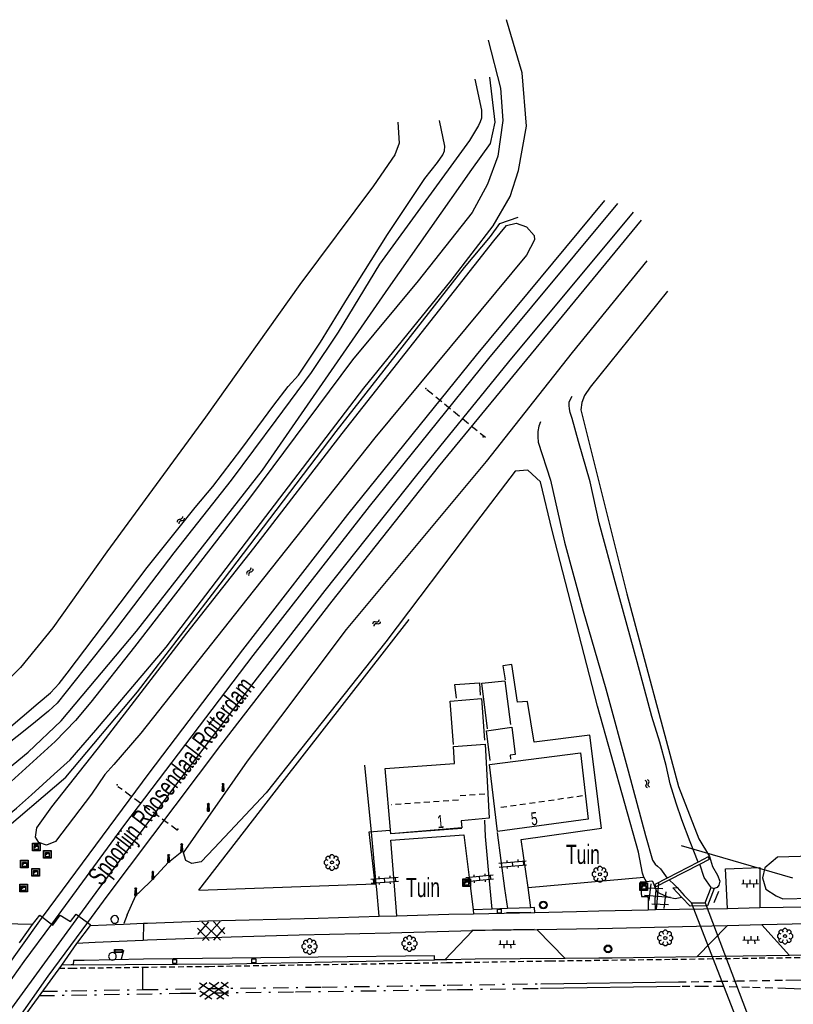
# Model space of a CAD drawing. Extents: x 99796 to 103543, y 406299 to 407646.
# Tile 55 of 85: x 101594 to 101695, y 406722 to 406850. Entities that reach past the tile are written whole.
import ezdxf
from ezdxf.enums import TextEntityAlignment as Align

# ---------------------------------------------------------------- set-up
doc = ezdxf.new("R2010")
doc.units = 0
for name, pattern in [('As', [4.25, 2, -1, 0.25, -1]), ('Mi-deelstr', [1.65, 1, -0.65]), ('Mi-knt-strp', [1.15, 0.75, -0.4]), ('Noklijn', [1.25, 0.75, -0.5]), ('Portbel', [1.5, 1, -0.5])]:
    doc.linetypes.add(name, pattern=pattern)
for name, color, linetype in [('1101', 252, 'CONTINUOUS'), ('1104', 252, 'CONTINUOUS'), ('1106', 252, 'CONTINUOUS'), ('1110', 252, 'CONTINUOUS'), ('1201', 252, 'As'), ('1202', 252, 'CONTINUOUS'), ('1207', 252, 'Mi-knt-strp'), ('1214', 252, 'Mi-deelstr'), ('1215', 252, 'CONTINUOUS'), ('1301', 252, 'CONTINUOUS'), ('1307', 252, 'Schrikhek'), ('1403', 252, 'CONTINUOUS'), ('1404', 252, 'CONTINUOUS'), ('1604', 252, 'CONTINUOUS'), ('1605', 252, 'CONTINUOUS'), ('1701', 252, 'CONTINUOUS'), ('1901', 252, 'Noklijn'), ('2004', 252, 'Hekwerk'), ('2005', 252, 'Raster'), ('2301', 252, 'CONTINUOUS'), ('2401', 252, 'CONTINUOUS'), ('2506', 252, 'Portbel'), ('2806', 252, 'CONTINUOUS'), ('2807', 252, 'CONTINUOUS'), ('2810', 252, 'CONTINUOUS'), ('2811', 252, 'CONTINUOUS'), ('2901', 252, 'CONTINUOUS'), ('3001', 252, 'CONTINUOUS'), ('3605', 252, 'CONTINUOUS'), ('4401', 252, 'CONTINUOUS'), ('4406', 252, 'CONTINUOUS'), ('4411', 252, 'CONTINUOUS'), ('4413', 252, 'CONTINUOUS'), ('4501', 252, 'CONTINUOUS'), ('4502', 252, 'CONTINUOUS'), ('4601', 252, 'CONTINUOUS')]:
    doc.layers.add(name, color=color, linetype=linetype)
doc.layers.add('1208', color=252, linetype='CONTINUOUS', lineweight=30)
doc.linetypes.add('Hekwerk', pattern='A,4,-1,[1,dgnlstyle.shx,S=0.004,R=0,X=0,Y=0],-1', length=6)
doc.linetypes.add('Raster', pattern='A,4,-1,[1,dgnlstyle.shx,S=0.004,R=0,X=0,Y=0],-1', length=6)
doc.linetypes.add('Schrikhek', pattern='A,1.5,-0.5,[3,dgnlstyle.shx,S=0.004,R=0,X=0,Y=0],-0.5', length=2.5)

# ---------------------------------------------------------------- blocks, each defined once
blk = doc.blocks.new('IMG-KAST', base_point=(97500.879966, 403507.602474))
at = {"layer": '2810'}
for points in [[(97500.379966, 403508.102474, 0), (97501.379966, 403508.102474, 0), (97501.379966, 403507.102474, 0), (97500.379966, 403507.102474, 0)], [(97500.618198, 403507.866454, 0), (97501.129648, 403507.866454, 0), (97501.129648, 403507.789878, 0), (97500.618198, 403507.789878, 0)], [(97500.618198, 403507.709163, 0), (97501.129648, 403507.709163, 0), (97501.129648, 403507.270405, 0), (97500.618198, 403507.270405, 0)]]:
    blk.add_polyline3d(points, close=True, dxfattribs=at)
for points in [[(97500.416612, 403507.165485, 0), (97500.416612, 403508.044589, 0)], [(97500.438212, 403508.066188, 0), (97501.317777, 403508.066188, 0)], [(97501.317777, 403507.143885, 0), (97500.438212, 403507.143885, 0)], [(97501.339377, 403508.044589, 0), (97501.339377, 403507.165485, 0)]]:
    blk.add_polyline3d(points, dxfattribs=at)
blk.add_circle((97500.703094, 403507.568429), 0.035426, dxfattribs=at)
for centre, start, end in [((97500.438212, 403508.044589), 90, 180), ((97500.438212, 403507.165485), 180, 270), ((97501.317777, 403508.044589), 0, 90), ((97501.317777, 403507.165485), 270, 0)]:
    blk.add_arc(centre, 0.0216, start, end, dxfattribs=at)
blk = doc.blocks.new('PAALTJE', base_point=(97500.879966, 403507.602474))
at = {"layer": '3001'}
for points in [[(97500.929966, 403508.552474, 0), (97500.979966, 403508.552474, 0), (97500.979966, 403508.502474, 0), (97500.929966, 403508.502474, 0), (97500.979966, 403507.602474, 0), (97500.779966, 403507.602474, 0), (97500.829966, 403508.502474, 0), (97500.779966, 403508.502474, 0), (97500.779966, 403508.552474, 0), (97500.829966, 403508.552474, 0)], [(97500.829966, 403508.552474, 0), (97500.779966, 403508.552474, 0), (97500.779966, 403508.502474, 0), (97500.829966, 403508.502474, 0), (97500.779966, 403507.602474, 0), (97500.979966, 403507.602474, 0), (97500.929966, 403508.502474, 0), (97500.979966, 403508.502474, 0), (97500.979966, 403508.552474, 0), (97500.929966, 403508.552474, 0)]]:
    blk.add_polyline3d(points, dxfattribs=at)
blk.add_arc((97500.879966, 403508.552474), 0.05, 0, 180, dxfattribs=at)
blk.add_arc((97500.879966, 403508.552474), 0.05, 0, 180, dxfattribs=at)
blk = doc.blocks.new('BOOM', base_point=(97503.821083, 403507.602474))
at = {"layer": '2901'}
for points in [[(97503.491578, 403508.39797, 0), (97503.202364, 403508.39797, 0), (97503.025588, 403508.221193, 0), (97503.025588, 403507.931979, 0)], [(97504.071083, 403508.102474, 0), (97504.196083, 403508.352474, 0), (97503.946083, 403508.602474, 0), (97503.696083, 403508.602474, 0), (97503.446083, 403508.352474, 0), (97503.571083, 403508.102474, 0)], [(97504.616578, 403507.931979, 0), (97504.616578, 403508.221193, 0), (97504.439801, 403508.39797, 0), (97504.150588, 403508.39797, 0)], [(97503.321083, 403507.852474, 0), (97503.071083, 403507.977474, 0), (97502.821083, 403507.727474, 0), (97502.821083, 403507.477474, 0), (97503.071083, 403507.227474, 0), (97503.321083, 403507.352474, 0)], [(97503.025588, 403507.27297, 0), (97503.025588, 403506.983756, 0), (97503.202364, 403506.806979, 0), (97503.491578, 403506.806979, 0)], [(97503.571083, 403507.102474, 0), (97503.446083, 403506.852474, 0), (97503.696083, 403506.602474, 0), (97503.946083, 403506.602474, 0), (97504.196083, 403506.852474, 0), (97504.071083, 403507.102474, 0)], [(97504.150588, 403506.806979, 0), (97504.439801, 403506.806979, 0), (97504.616578, 403506.983756, 0), (97504.616578, 403507.27297, 0)], [(97504.321083, 403507.352474, 0), (97504.571083, 403507.227474, 0), (97504.821083, 403507.477474, 0), (97504.821083, 403507.727474, 0), (97504.571083, 403507.977474, 0), (97504.321083, 403507.852474, 0)]]:
    blk.add_polyline3d(points, dxfattribs=at)
blk.add_circle((97503.821083, 403507.602474), 0.2, dxfattribs=at)
blk.add_circle((97503.821083, 403507.602474), 0.2, dxfattribs=at)
blk = doc.blocks.new('OV2', base_point=(97503.821083, 403517.176353))
at = {"layer": '4406'}
for points in [[(97503.852333, 403517.020103, 0), (97503.852333, 403517.332603, 0)], [(97503.914833, 403517.301353, 0), (97503.852333, 403517.301353, 0)], [(97503.914833, 403517.020103, 0), (97503.914833, 403517.332603, 0)], [(97503.821083, 403517.238853, 0), (97503.852333, 403517.238853, 0)], [(97503.946083, 403517.238853, 0), (97503.914833, 403517.238853, 0)], [(97503.821083, 403517.113853, 0), (97503.852333, 403517.113853, 0)], [(97503.914833, 403517.176353, 0), (97503.852333, 403517.176353, 0)], [(97503.946083, 403517.113853, 0), (97503.914833, 403517.113853, 0)], [(97503.914833, 403517.051353, 0), (97503.852333, 403517.051353, 0)]]:
    blk.add_polyline3d(points, dxfattribs=at)
blk = doc.blocks.new('CIRKEL', base_point=(97500.879966, 403507.602474))
at = {"layer": '2807'}
for start, end in [(131.11209, 270), (90, 131.11209), (48.88791, 90), (270, 48.88791)]:
    blk.add_arc((97500.879966, 403507.602474), 0.5, start, end, dxfattribs=at)
blk = doc.blocks.new('WATERSYMBOOL', base_point=(97503.821083, 403517.176353))
at = {"layer": '4601'}
for points in [[(97503.321083, 403517.326353, 0), (97503.383583, 403517.388853, 0), (97503.508583, 403517.451353, 0), (97503.633583, 403517.451353, 0), (97503.758583, 403517.388853, 0), (97503.821083, 403517.326353, 0), (97503.883583, 403517.263853, 0), (97504.008583, 403517.201353, 0), (97504.133583, 403517.201353, 0), (97504.258583, 403517.263853, 0), (97504.321083, 403517.326353, 0)], [(97503.321083, 403517.026353, 0), (97503.383583, 403517.088853, 0), (97503.508583, 403517.151353, 0), (97503.633583, 403517.151353, 0), (97503.758583, 403517.088853, 0), (97503.821083, 403517.026353, 0), (97503.883583, 403516.963853, 0), (97504.008583, 403516.901353, 0), (97504.133583, 403516.901353, 0), (97504.258583, 403516.963853, 0), (97504.321083, 403517.026353, 0)]]:
    blk.add_polyline3d(points, dxfattribs=at)
blk = doc.blocks.new('IMG-CAI-KAST', base_point=(97500.879966, 403507.602474))
at = {"layer": '2811'}
for points in [[(97500.379966, 403508.102474, 0), (97501.379966, 403508.102474, 0), (97501.379966, 403507.102474, 0), (97500.379966, 403507.102474, 0)], [(97500.618198, 403507.866454, 0), (97501.129648, 403507.866454, 0), (97501.129648, 403507.789878, 0), (97500.618198, 403507.789878, 0)], [(97500.618198, 403507.709163, 0), (97501.129648, 403507.709163, 0), (97501.129648, 403507.270405, 0), (97500.618198, 403507.270405, 0)]]:
    blk.add_polyline3d(points, close=True, dxfattribs=at)
for points in [[(97500.416612, 403507.165485, 0), (97500.416612, 403508.044589, 0)], [(97500.438212, 403508.066188, 0), (97501.317777, 403508.066188, 0)], [(97501.317777, 403507.143885, 0), (97500.438212, 403507.143885, 0)], [(97501.339377, 403508.044589, 0), (97501.339377, 403507.165485, 0)]]:
    blk.add_polyline3d(points, dxfattribs=at)
blk.add_circle((97500.703094, 403507.568429), 0.035426, dxfattribs=at)
for centre, start, end in [((97500.438212, 403508.044589), 90, 180), ((97500.438212, 403507.165485), 180, 270), ((97501.317777, 403508.044589), 0, 90), ((97501.317777, 403507.165485), 270, 0)]:
    blk.add_arc(centre, 0.0216, start, end, dxfattribs=at)
blk = doc.blocks.new('VERKEERSBORD', base_point=(97503.821083, 403507.602474))
at = {"layer": '2401'}
for radius in [0.5, 0.5, 0.4, 0.4]:
    blk.add_circle((97503.821083, 403507.602474), radius, dxfattribs=at)
blk = doc.blocks.new('STRAATKOLK', base_point=(97500.879966, 403507.602474))
at = {"layer": '3605'}
blk.add_polyline3d([(97500.629966, 403507.352474, 0), (97500.629966, 403507.852474, 0), (97501.129966, 403507.852474, 0), (97501.129966, 403507.352474, 0)], close=True, dxfattribs=at)
blk = doc.blocks.new('GV6', base_point=(97503.821083, 403517.176353))
at = {"layer": '4411'}
for points in [[(97503.821083, 403517.145103, 0), (97503.977333, 403517.270103, 0)], [(97503.821083, 403517.207603, 0), (97503.977333, 403517.082603, 0)], [(97503.883583, 403517.082603, 0), (97504.133583, 403517.270103, 0)], [(97503.883583, 403517.270103, 0), (97504.133583, 403517.082603, 0)], [(97504.039833, 403517.270103, 0), (97504.196083, 403517.145103, 0)], [(97504.039833, 403517.082603, 0), (97504.196083, 403517.207603, 0)]]:
    blk.add_polyline3d(points, dxfattribs=at)
blk = doc.blocks.new('OV6', base_point=(97503.821083, 403517.176353))
at = {"layer": '4413'}
for points in [[(97503.821083, 403517.176353, 0), (97504.133583, 403517.176353, 0)], [(97503.852333, 403517.176353, 0), (97503.852333, 403517.207603, 0)], [(97503.914833, 403517.176353, 0), (97503.914833, 403517.145103, 0)], [(97503.977333, 403517.176353, 0), (97503.977333, 403517.207603, 0)], [(97504.039833, 403517.176353, 0), (97504.039833, 403517.145103, 0)], [(97504.102333, 403517.176353, 0), (97504.102333, 403517.207603, 0)]]:
    blk.add_polyline3d(points, dxfattribs=at)
blk = doc.blocks.new('WEGWIJZER', base_point=(97500.879966, 403507.602474))
at = {"layer": '2301'}
for points in [[(97500.379966, 403507.802474, 0), (97501.379966, 403507.802474, 0), (97501.579966, 403507.602474, 0), (97501.379966, 403507.402474, 0), (97500.379966, 403507.402474, 0)], [(97500.427458, 403507.452264, 0), (97500.42948, 403507.751818, 0), (97501.34391, 403507.752474, 0), (97501.44391, 403507.602474, 0), (97501.34391, 403507.452474, 0)], [(97500.427458, 403507.452264, 0), (97501.34391, 403507.452474, 0), (97501.44391, 403507.602474, 0), (97501.34391, 403507.752474, 0), (97500.42948, 403507.751818, 0)]]:
    blk.add_polyline3d(points, close=True, dxfattribs=at)
for points in [[(97500.399966, 403507.444074, 0), (97500.399966, 403507.760875, 0)], [(97500.399966, 403507.444074, 0), (97500.399966, 403507.760875, 0)], [(97500.421566, 403507.782474, 0), (97501.359966, 403507.782474, 0), (97501.479966, 403507.602474, 0), (97501.359966, 403507.422474, 0), (97500.421566, 403507.422474, 0)], [(97500.421566, 403507.782474, 0), (97501.359966, 403507.782474, 0), (97501.479966, 403507.602474, 0), (97501.359966, 403507.422474, 0), (97500.421566, 403507.422474, 0)]]:
    blk.add_polyline3d(points, dxfattribs=at)
for centre, start, end in [((97500.421566, 403507.760875), 90, 180), ((97500.421566, 403507.760875), 90, 180), ((97500.421566, 403507.444074), 180, 270), ((97500.421566, 403507.444074), 180, 270)]:
    blk.add_arc(centre, 0.0216, start, end, dxfattribs=at)
blk = doc.blocks.new('GV4', base_point=(106423.199838, 404577.892233))
at = {"layer": '4401'}
for points in [[(106423.199838, 404577.923483, 0), (106423.293588, 404577.985983, 0)], [(106423.199838, 404577.829733, 0), (106423.449838, 404577.985983, 0)], [(106423.199838, 404577.985983, 0), (106423.512338, 404577.798483, 0)], [(106423.262338, 404577.798483, 0), (106423.574838, 404577.985983, 0)], [(106423.324838, 404577.985983, 0), (106423.574838, 404577.829733, 0)], [(106423.481088, 404577.985983, 0), (106423.574838, 404577.923483, 0)], [(106423.199838, 404577.892233, 0), (106423.356088, 404577.798483, 0)], [(106423.418588, 404577.798483, 0), (106423.574838, 404577.892233, 0)]]:
    blk.add_polyline3d(points, dxfattribs=at)

msp = doc.modelspace()

# ---------------------------------------------------------------- linework, layer by layer
at = {"layer": '1101'}
for points in [[(101647.873877, 406727.325879, 0.401981), (101647.872014, 406727.868281, 0.285512), (101632.695182, 406727.682762, 0.294313), (101621.433257, 406727.551259, 0.250313), (101609.859525, 406727.421247, 0.243712), (101602.121885, 406727.27261, 0.301486), (101600.725485, 406727.245785, 0.311913), (101600.712074, 406726.673208, 0.44537)], [(101649.220942, 406727.350466, 0.411609), (101647.873877, 406727.325879, 0.401981)], [(101649.464589, 406727.354936, 0.413351), (101649.220942, 406727.350466, 0.411609)], [(101664.931609, 406727.524437, 0.466598), (101653.180181, 406727.423109, 0.439913), (101649.464589, 406727.354936, 0.413351)], [(101682.117118, 406727.733798, 0.478071), (101671.059339, 406727.577709, 0.480512), (101669.328923, 406727.562665, 0.476583), (101664.931609, 406727.524437, 0.466598)], [(101694.217606, 406727.905162, 0.475399), (101682.117118, 406727.733798, 0.478071)], [(101703.328752, 406728.028782, 0.527758), (101697.330459, 406727.94912, 0.474712), (101694.217606, 406727.905162, 0.475399)], [(101600.712074, 406726.673208, 0.44537), (101600.452787, 406726.671145, 0.448348), (101599.167569, 406726.660915, 0.463112)]]:
    msp.add_polyline3d(points, dxfattribs=at)
at = {"layer": '1104'}
for points in [[(101693.355606, 406734.210505, 0.286645), (101706.84485, 406734.371893, 0.433012), (101729.29792, 406734.595783, 0.415013), (101750.555171, 406734.899394, 0.418013), (101766.563285, 406735.053833, 0.420722)], [(101655.397101, 406733.963229, 0.308559), (101652.897059, 406733.872704, 0.280112)], [(101652.897059, 406733.872704, 0.280112), (101652.94288, 406733.351909, 0.411519)], [(101657.410993, 406734.035872, 0.331467), (101655.397101, 406733.963229, 0.308559)], [(101660.445614, 406734.145396, 0.365994), (101657.410993, 406734.035872, 0.331467)], [(101660.958959, 406733.529605, 0.410292), (101660.913138, 406734.162532, 0.371312), (101660.445614, 406734.145396, 0.365994)], [(101666.382646, 406733.649933, 0.409462), (101669.321118, 406733.715125, 0.409013), (101675.77, 406733.868111, 0.304), (101676.702352, 406733.890229, 0.334), (101686.09825, 406734.045249, 0.28908)], [(101686.09825, 406734.045249, 0.28908), (101690.336011, 406734.174378, 0.25388)], [(101690.336011, 406734.174378, 0.25388), (101693.355606, 406734.210505, 0.286645)], [(101610.387265, 406732.125997, 0.410672), (101618.275701, 406732.433625, 0.460012), (101632.682143, 406732.79684, 0.403013), (101640.638618, 406733.022593, 0.407216)], [(101640.638618, 406733.022593, 0.407216), (101642.952769, 406733.088531, 0.408439), (101649.716033, 406733.280383, 0.412013), (101652.94288, 406733.351909, 0.411519)], [(101657.248504, 406733.503781, 0.3427), (101660.445991, 406733.54689, 0.3227)], [(101660.958959, 406733.529605, 0.410292), (101666.382646, 406733.649933, 0.409462)], [(101766.559769, 406732.892585, 0.441918), (101761.175229, 406732.812487, 0.439512), (101745.267867, 406732.672043, 0.441713), (101730.986594, 406732.463054, 0.441713), (101712.902172, 406732.188501, 0.439512), (101696.547775, 406732.039861, 0.432912), (101690.573527, 406731.899418, 0.424746)], [(101595.372988, 406731.96014, 0.75487), (101587.717517, 406732.125171, 0.722144), (101583.864943, 406732.069597, 0.721401), (101580.386346, 406732.019418, 0.720729)], [(101602.927504, 406731.834971, 0.364012), (101605.048277, 406731.917711, 0.377277), (101607.285281, 406732.004985, 0.39127)], [(101607.285281, 406732.004985, 0.39127), (101609.878896, 406732.106172, 0.407493), (101610.387265, 406732.125997, 0.410672)], [(101652.815847, 406731.12195, 0.42441), (101642.091854, 406730.810516, 0.426312), (101630.199237, 406730.546765, 0.426312), (101621.325596, 406730.302759, 0.417513), (101610.414414, 406729.890942, 0.394387)], [(101652.754511, 406731.209493, 0.3977), (101660.881896, 406731.362482, 0.3857)], [(101661.260708, 406731.260531, 0.414029), (101654.48813, 406731.170379, 0.424113), (101652.815847, 406731.12195, 0.42441)], [(101666.41341, 406731.328882, 0.406357), (101661.260708, 406731.260531, 0.414029)], [(101686.065181, 406731.793247, 0.418584), (101682.061984, 406731.698997, 0.413113), (101669.264494, 406731.366702, 0.402112), (101669.200835, 406731.365857, 0.402207), (101666.41341, 406731.328882, 0.406357)], [(101690.573527, 406731.899418, 0.424746), (101686.065181, 406731.793247, 0.418584)], [(101610.414414, 406729.890942, 0.394387), (101609.846486, 406729.869507, 0.393183), (101603.552994, 406729.593675, 0.350326), (101601.142718, 406729.488038, 0.333912)]]:
    msp.add_polyline3d(points, dxfattribs=at)
at = {"layer": '1106'}
for points in [[(101652.94288, 406733.351909, 0.411519), (101660.958959, 406733.529605, 0.410292)], [(101600.712074, 406726.673208, 0.44537), (101621.131881, 406726.835631, 0.210813), (101647.873877, 406727.325879, 0.401981)]]:
    msp.add_polyline3d(points, dxfattribs=at)
at = {"layer": '1110'}
for points in [[(101582.648142, 406738.34715, 0.460895), (101587.036161, 406742.040031, 0.479), (101593.31402, 406747.144051, 0.398), (101595.250054, 406748.877056, 0.344), (101598.21613, 406751.583107, 0.344), (101600.301175, 406753.462888, 0.344), (101603.643878, 406757.318936, 0.314), (101612.858011, 406768.14016, 0.305), (101624.565853, 406783.549823, 0.419), (101638.635157, 406801.950894, 0.551), (101650.021134, 406816.010885, 0.65), (101655.539034, 406823.134013, 0.653), (101657.742916, 406826.974042, 0.653), (101658.810957, 406830.37486, 0.62), (101659.88086, 406836.139001, 0.629), (101659.287049, 406843.079962, 0.587), (101657.270922, 406850.036942, 0.5)], [(101654.885991, 406847.372987, 0.266), (101656.47818, 406841.086932, 0.455), (101656.798183, 406836.901941, 0.533), (101656.132101, 406832.240857, 0.539), (101654.770134, 406828.581132, 0.62), (101652.787907, 406824.891977, 0.674), (101645.750089, 406815.953143, 0.569), (101637.162922, 406805.662029, 0.473), (101623.713134, 406787.574999, 0.332), (101608.713998, 406768.190079, 0.155), (101602.987854, 406760.976054, 0.206), (101601.013078, 406758.594848, 0.215), (101598.343162, 406755.853035, 0.23), (101590.657143, 406748.869978, 0.29), (101580.479278, 406740.288027, 0.51507)], [(101660.445614, 406734.145396, 0.365994), (101660.070478, 406736.801528, 0.297714), (101659.187956, 406743.052937, 0.137), (101669.666825, 406744.530015, 0.125), (101668.120085, 406756.653972, 0.044), (101660.888924, 406755.749844, 0.095), (101660.004912, 406761.065833, 0.08), (101658.698081, 406760.964878, 0.083), (101657.950042, 406765.881889, 0.002), (101656.766145, 406765.729152, 0.00001), (101657.108127, 406763.875075, 0.00001)], [(101640.2587, 406737.246879, 0.26497), (101639.652161, 406743.986867, 0.038), (101638.775973, 406752.745025, 0.029)], [(101655.397101, 406733.963229, 0.308559), (101655.148624, 406736.696102, 0.265046), (101654.536931, 406743.419133, 0.158), (101654.449014, 406745.554097, 0.152)], [(101656.050144, 406743.957065, 0.155), (101657.007171, 406736.667045, 0.149), (101657.410993, 406734.035872, 0.331467)], [(101642.952769, 406733.088531, 0.408439), (101642.684548, 406736.421548, 0.30853), (101642.160027, 406742.944904, 0.113), (101651.684104, 406743.66016, 0.146), (101652.549116, 406736.678965, 0.241658), (101652.897059, 406733.872704, 0.280112)], [(101686.09825, 406734.045249, 0.28908), (101685.831453, 406739.213666, 0.18788), (101690.320155, 406739.394506, 0.01408), (101690.336011, 406734.174378, 0.25388)], [(101675.528503, 406737.538882, -0.037132), (101674.696, 406737.47, -0.02), (101674.89, 406735.588, -0.037), (101675.699, 406735.624, -0.032), (101675.728, 406735.503, -0.024), (101675.754, 406735.388, 0.135), (101675.762, 406735.144, 0.14), (101675.77, 406735.08, 0.224), (101675.77, 406733.868111, 0.304)], [(101676.788, 406736.495, -0.053), (101676.366, 406737.55, -0.059), (101676.243, 406737.598, -0.069), (101675.528503, 406737.538882, -0.037132)], [(101640.638618, 406733.022593, 0.407216), (101640.326066, 406736.498289, 0.290179), (101640.2587, 406737.246879, 0.26497)], [(101676.702352, 406733.890229, 0.334), (101676.668, 406735.062, 0.232), (101676.678, 406735.17, 0.152), (101676.678, 406735.475, 0.126), (101676.719, 406735.531, -0.045), (101676.788, 406736.495, -0.053)], [(101595.372988, 406731.96014, 0.75487), (101596.338956, 406733.164154, 0.701)], [(101596.338956, 406733.164154, 0.701), (101596.698819, 406732.891835, 0.702179), (101597.86558, 406732.010059, 0.622117), (101598.044021, 406731.874831, 0.584), (101599.011852, 406733.180173, 0.581), (101600.33284, 406732.337885, 0.56), (101601.102112, 406733.306088, 0.566), (101601.435898, 406733.060218, 0.497889), (101602.57919, 406732.218303, 0.383625), (101602.918936, 406731.967963, 0.431), (101602.927504, 406731.834971, 0.364012)], [(101593.701823, 406729.559191, 0.686119), (101595.372988, 406731.96014, 0.75487)], [(101602.927504, 406731.834971, 0.364012), (101601.142718, 406729.488038, 0.333912)], [(101652.815847, 406731.12195, 0.42441), (101649.220942, 406727.350466, 0.411609)], [(101661.260708, 406731.260531, 0.414029), (101664.931609, 406727.524437, 0.466598)], [(101686.065181, 406731.793247, 0.418584), (101682.117118, 406727.733798, 0.478071)], [(101690.573527, 406731.899418, 0.424746), (101694.217606, 406727.905162, 0.475399)], [(101601.142718, 406729.488038, 0.333912), (101599.167569, 406726.660915, 0.463112)], [(101599.167569, 406726.660915, 0.463112), (101596.476, 406722.958, 0.422)], [(101596.476, 406722.958, 0.422), (101593.794583, 406719.269939, 0.404813)]]:
    msp.add_polyline3d(points, dxfattribs=at)
at = {"layer": '1201'}
for points in [[(101596.262588, 406722.665168, 0.467812), (101600.500581, 406722.736494, 0.441113), (101614.722891, 406722.975858, 0.351512), (101629.737674, 406723.16622, 0.478712), (101649.516496, 406723.438743, 0.613422), (101650.880559, 406723.457538, 0.622712), (101661.695077, 406723.612137, 0.593913)], [(101596.674605, 406723.231785, 0.376212), (101600.493771, 406723.297162, 0.335264), (101609.797312, 406723.45642, 0.235512), (101633.149667, 406723.792069, 0.399313), (101641.739069, 406723.906808, 0.596313), (101649.508655, 406724.030328, 0.598178), (101661.727114, 406724.224575, 0.601113)]]:
    msp.add_polyline3d(points, dxfattribs=at)
at = {"layer": '1202'}
for points in [[(101679.915099, 406723.855026, 0.584312), (101661.695077, 406723.612137, 0.593913)], [(101661.727114, 406724.224575, 0.601113), (101679.734422, 406724.461876, 0.610713)]]:
    msp.add_polyline3d(points, dxfattribs=at)
at = {"layer": '1207'}
msp.add_polyline3d([(101598.86284, 406726.24182, 0.266613), (101600.457755, 406726.262165, 0.263636), (101609.784646, 406726.381146, 0.246231), (101618.42881, 406726.491787, 0.230213), (101637.192725, 406726.791672, 0.529213), (101649.469571, 406726.979098, 0.533926), (101650.735645, 406726.998426, 0.534412), (101662.943049, 406727.20369, 0.537013), (101678.857117, 406727.415286, 0.495413), (101690.224095, 406727.582924, 0.482412), (101697.93023, 406727.680527, 0.497936), (101703.319344, 406727.748746, 0.508792), (101709.584056, 406727.828048, 0.521413), (101723.228677, 406728.012078, 0.490212), (101740.164219, 406728.213616, 0.490212), (101758.072807, 406728.447564, 0.492812), (101766.55271, 406728.553971, 0.480737), (101772.679298, 406728.630848, 0.472012), (101794.62312, 406728.918441, 0.469413), (101818.520485, 406729.216836, 0.472012), (101842.199548, 406729.515605, 0.485013)], dxfattribs=at)
at = {"layer": '1208'}
for points in [[(101609.878896, 406732.106172, 0.407493), (101609.846486, 406729.869507, 0.393183)], [(101609.797312, 406723.45642, 0.235512), (101609.784646, 406726.381146, 0.246231)]]:
    msp.add_polyline3d(points, dxfattribs=at)
at = {"layer": '1214'}
for points in [[(101679.734422, 406724.461876, 0.610713), (101685.153052, 406724.549363, 0.632984), (101687.325446, 406724.584438, 0.641912), (101693.711339, 406724.696197, 0.593913)], [(101693.691595, 406723.598354, 0.584312), (101688.984318, 406723.732092, 0.598713), (101685.263498, 406723.859124, 0.608313), (101682.84802, 406723.865829, 0.577112), (101679.915099, 406723.855026, 0.584312)]]:
    msp.add_polyline3d(points, dxfattribs=at)
at = {"layer": '1215'}
for points in [[(101693.711339, 406724.696197, 0.593913), (101702.8383, 406724.77629, 0.586713), (101703.219687, 406724.782387, 0.586876), (101714.046954, 406724.955477, 0.591513), (101722.201242, 406725.061275, 0.598713), (101732.909961, 406725.175269, 0.560312), (101743.209644, 406725.331731, 0.567512), (101756.227671, 406725.481488, 0.574712), (101766.547931, 406725.616794, 0.598166), (101768.900363, 406725.647636, 0.603513), (101778.367816, 406725.766845, 0.584312)], [(101778.452753, 406721.535288, 0.533912), (101767.201631, 406721.40602, 0.555512), (101766.541078, 406721.405189, 0.557573), (101759.509279, 406721.396335, 0.579512), (101755.833163, 406721.43694, 0.572312), (101751.663073, 406721.527092, 0.586713), (101746.818705, 406721.672751, 0.553112), (101741.352214, 406721.850075, 0.507513), (101735.120176, 406722.056456, 0.507513), (101729.26849, 406722.252406, 0.526713), (101722.561105, 406722.509079, 0.517113), (101715.962126, 406722.741537, 0.514713), (101708.396806, 406723.022796, 0.507513), (101703.166895, 406723.210987, 0.537277), (101702.071263, 406723.250412, 0.543512), (101697.017162, 406723.448224, 0.553112), (101693.691595, 406723.598354, 0.584312)]]:
    msp.add_polyline3d(points, dxfattribs=at)
at = {"layer": '1301'}
for points in [[(101523.739008, 406624.913923, 0.524), (101537.128819, 406645.766981, 0.539), (101548.774822, 406663.634963, 0.587), (101561.449005, 406682.648845, 0.617), (101574.613063, 406701.995023, 0.665), (101582.69657, 406713.315435, 0.729045), (101582.943185, 406713.661142, 0.731), (101596.366151, 406732.44182, 0.704), (101596.698819, 406732.891835, 0.702179), (101610.619856, 406751.717962, 0.626), (101622.860043, 406767.798178, 0.632), (101636.566876, 406785.443016, 0.629), (101653.334035, 406806.246154, 0.626), (101670.078097, 406826.421954, 0.647)], [(101521.177126, 406613.469087, 0.44), (101535.389109, 406635.820828, 0.443), (101546.073987, 406652.387939, 0.461), (101559.933929, 406673.467122, 0.458), (101571.977048, 406691.373102, 0.488), (101579.451843, 406702.310927, 0.488), (101585.924162, 406711.608879, 0.512), (101587.319283, 406713.5695, 0.524035), (101591.139941, 406718.939133, 0.557), (101601.435898, 406733.060218, 0.497889), (101603.681131, 406736.139171, 0.485), (101614.475904, 406750.670038, 0.488), (101624.036862, 406763.178818, 0.503), (101633.592977, 406775.540076, 0.506), (101645.570903, 406790.608876, 0.536), (101657.557024, 406805.387847, 0.542), (101673.817916, 406824.934073, 0.575)], [(101671.735852, 406826.057993, 0.593), (101654.90797, 406805.831157, 0.578), (101639.357118, 406786.519997, 0.587), (101624.170972, 406767.05312, 0.548), (101607.397108, 406744.996049, 0.572), (101597.86558, 406732.010059, 0.622117), (101594.274028, 406727.11689, 0.641), (101583.848803, 406712.511145, 0.630494), (101582.366137, 406710.433923, 0.629), (101569.364129, 406691.582836, 0.614), (101557.959898, 406674.649157, 0.617), (101545.882879, 406656.40194, 0.563), (101532.484873, 406635.720991, 0.554), (101524.948983, 406624.010168, 0.53)], [(101674.846842, 406823.851876, 0.488), (101648.342891, 406791.666113, 0.467), (101634.456871, 406774.162837, 0.44), (101619.911848, 406755.347885, 0.422), (101605.107172, 406735.64706, 0.359), (101602.57919, 406732.218303, 0.383625), (101597.408114, 406725.203954, 0.434), (101588.554217, 406712.684371, 0.45459), (101585.797875, 406708.786972, 0.461), (101569.114907, 406684.542038, 0.443), (101558.750032, 406668.950953, 0.446), (101549.788846, 406655.329056, 0.449), (101540.696157, 406641.25789, 0.473), (101530.754103, 406625.787131, 0.428), (101522.358043, 406612.522118, 0.431)]]:
    msp.add_polyline3d(points, dxfattribs=at)
at = {"layer": '1307'}
for points in [[(101684.941261, 406736.269184, 0.32), (101684.328823, 406734.790988, 0.32)], [(101607.741325, 406733.196937, 0.381913), (101607.321857, 406732.100584, 0.433213)], [(101607.016383, 406727.487929, 0.278912), (101607.314406, 406728.58242, 0.281113)]]:
    msp.add_polyline3d(points, dxfattribs=at)
at = {"layer": '1403'}
for points in [[(101653.133242, 406842.277907, -1.491682), (101653.995647, 406838.221066, -1.491682), (101654.019116, 406837.189906, -1.491682), (101653.832851, 406836.689972, -1.491682), (101653.616785, 406836.226918, -1.491682), (101652.451886, 406834.279709, -1.491682), (101640.697105, 406818.115302, -1.491682), (101635.271592, 406809.240915, -1.491682), (101631.747468, 406803.985648, -1.491682), (101627.165361, 406797.772236, -1.491682), (101621.336399, 406789.962165, -1.491682), (101613.832547, 406780.473106, -1.491682), (101605.65479, 406769.733094, -1.491682), (101598.597227, 406760.843434, -1.491682), (101597.467346, 406759.792157, -1.491682), (101595.321952, 406757.990606, -1.491682), (101585.492401, 406750.226729, -1.491682), (101573.308094, 406740.890034, -1.491682), (101570.423878, 406738.854816, -1.477227)], [(101569.687811, 406739.388749, -1.473303), (101571.150033, 406740.511544, -1.49), (101589.807032, 406755.474173, -1.49), (101596.151574, 406760.825552, -1.49), (101597.719549, 406762.169264, -1.49), (101598.88929, 406763.384827, -1.49), (101599.91747, 406764.742322, -1.49), (101610.353126, 406778.553836, -1.49), (101616.616829, 406786.387377, -1.49), (101618.922411, 406789.114662, -1.49), (101622.696503, 406794.090904, -1.49), (101626.906826, 406799.748503, -1.49), (101628.748237, 406802.164354, -1.49), (101630.095674, 406803.66192, -1.49), (101633.000656, 406807.95271, -1.49), (101636.489762, 406813.688912, -1.49), (101641.745402, 406821.982526, -1.49), (101646.599828, 406829.289682, -1.49), (101648.27062, 406831.406392, -1.49), (101648.953466, 406832.414083, -1.49), (101649.156495, 406832.909547, -1.49), (101649.234353, 406833.552532, -1.49), (101648.517235, 406836.862825, -1.49)], [(101682.265272, 406740.09549, -1.485381), (101681.223793, 406742.727719, -1.470582), (101680.155753, 406745.616682, -1.439782), (101679.400636, 406747.791879, -1.437581), (101678.620561, 406750.328429, -1.444181), (101678.100138, 406752.71187, -1.446382), (101677.255614, 406755.742766, -1.441982), (101676.222964, 406759.09143, -1.448582), (101674.311517, 406766.235791, -1.448582), (101671.584232, 406776.193865, -1.448582), (101669.356509, 406784.377583, -1.448582), (101668.175219, 406789.706238, -1.439782), (101666.673182, 406795.008816, -1.448582), (101665.823071, 406797.976755, -1.446382), (101665.589123, 406798.78626, -1.446382), (101665.491147, 406799.262725, -1.446382), (101665.458365, 406799.705662, -1.448582), (101665.446444, 406800.15903, -1.446382), (101665.823443, 406800.911538, -1.444181)], [(101661.691724, 406797.557287, -1.446382), (101661.463736, 406796.979495, -1.446382), (101661.331861, 406796.310805, -1.446382), (101661.341919, 406795.578413, -1.446382), (101661.407857, 406794.905998, -1.446382), (101662.991478, 406789.962165, -1.446382), (101664.82283, 406781.861521, -1.446382), (101667.264386, 406772.898846, -1.446382), (101670.20811, 406762.724705, -1.446382), (101673.16003, 406751.999222, -1.446382), (101675.384028, 406743.575595, -1.446382), (101676.330625, 406740.356572, -1.446382), (101676.678194, 406739.845462, -1.446382), (101676.962061, 406739.552282, -1.446382), (101677.345021, 406739.224829, -1.446382), (101677.582695, 406738.922708, -1.446382), (101677.815525, 406738.598608, -1.446382), (101678.214112, 406738.014836, -1.446382)], [(101683.994292, 406736.802273, -2.25), (101683.057754, 406738.074459, -1.518982), (101682.502188, 406739.821967, -1.511982)], [(101678.475593, 406737.765082, -1.446382), (101679.15663, 406737.158783, -1.446382), (101679.525806, 406736.762039, -2.25)]]:
    msp.add_polyline3d(points, dxfattribs=at)
at = {"layer": '1404'}
for points in [[(101572.618783, 406737.262663, 0.519144), (101574.393271, 406738.642193, 0.492472), (101576.486884, 406740.270145, 0.461), (101582.386999, 406744.965874, 0.329), (101592.107026, 406752.220877, 0.266), (101594.829841, 406754.453816, 0.236), (101599.118023, 406758.527048, 0.179), (101608.978866, 406770.218127, 0.131), (101625.433101, 406791.261919, 0.326), (101641.85418, 406814.980097, 0.455), (101652.755125, 406830.485873, 0.443), (101655.166878, 406833.894141, 0.482), (101655.787884, 406836.679168, 0.452), (101655.084176, 406842.515953, 0.284)], [(101643.080173, 406836.675816, 1.943), (101643.239988, 406833.901964, 1.934), (101642.690881, 406832.409986, 1.925), (101639.880149, 406828.343831, 1.955), (101630.277841, 406815.455817, 1.946), (101617.957933, 406798.148118, 1.961), (101605.110897, 406780.581139, 1.976), (101598.048864, 406770.670004, 1.964), (101593.806131, 406765.507125, 1.922), (101589.250101, 406760.996916, 1.946), (101579.040943, 406752.030142, 2.036), (101568.232013, 406742.966138, 1.826), (101566.687298, 406741.565278, 1.820674)], [(101675.528503, 406737.538882, -0.037132), (101675.190686, 406738.135554, -0.072864), (101674.996971, 406738.667153, -0.078), (101674.494057, 406741.410084, 0.008), (101669.144912, 406760.466062, -0.237), (101663.217975, 406783.38889, -0.489), (101661.702155, 406789.714061, -0.573), (101660.057066, 406791.235097, -0.516), (101658.378823, 406791.099124, -0.492), (101653.20216, 406784.34182, -0.279), (101641.502886, 406768.839024, -0.018), (101625.870822, 406749.137826, -0.051), (101619.103088, 406741.904058, -0.003), (101617.411061, 406740.115918, 0.095), (101616.173147, 406739.902832, 0.104), (101615.403874, 406740.283929, 0.017), (101615.106969, 406741.325893, -0.105), (101623.43411, 406753.252037, -0.024), (101636.361985, 406770.450957, -0.081), (101654.631181, 406792.357154, -0.057), (101665.890871, 406806.620918, 0.00001), (101675.633995, 406818.57612, 0.008)], [(101678.261815, 406814.606078, -0.054), (101668.172984, 406802.073084, -0.072), (101667.449905, 406800.990887, -0.081), (101667.094885, 406800.065153, -0.132), (101666.983871, 406799.111851, -0.141), (101672.989039, 406775.123961, -0.141), (101679.726972, 406749.967076, -0.108), (101682.365967, 406743.117012, -0.105), (101683.740917, 406740.842451, -0.053208), (101684.160067, 406739.52993, -0.018), (101684.820934, 406738.37509, 0.074), (101685.088037, 406737.586074, 0.134), (101684.99267, 406737.105511, 0.122618), (101684.770642, 406736.794822, 0.134618), (101684.366821, 406736.656986, 0.252018)], [(101785.420908, 406741.661914, -0.178), (101776.496975, 406741.363146, -0.183), (101762.919037, 406741.411947, -0.195), (101745.200066, 406740.985029, -0.225), (101722.327157, 406740.912013, -0.252), (101697.083844, 406740.872152, -0.126), (101692.648141, 406740.735062, 0.029), (101690.987034, 406739.347018, 0.05), (101690.668894, 406738.037951, 0.059), (101691.109969, 406736.564972, 0.086), (101692.448838, 406735.692136, 0.146), (101693.335085, 406735.302098, 0.146)], [(101693.335085, 406735.302098, 0.146), (101697.014927, 406735.400073, 0.131), (101719.731002, 406735.701077, 0.098), (101743.458121, 406735.999845, 0.068), (101766.095965, 406736.373119, 0.029), (101784.60507, 406736.51617, 0.028), (101792.390926, 406736.497916, 0.073), (101807.565151, 406736.889817, 0.097), (101823.209136, 406736.810096, 0.109), (101842.049046, 406737.149842, 0.112), (101860.973148, 406737.283953, 0.151), (101875.825881, 406737.48102, 0.184), (101889.422818, 406737.771966, 0.148), (101905.210971, 406737.831943, 0.097), (101923.407896, 406738.029011, 0.193), (101941.824987, 406738.220863, 0.184), (101960.030853, 406738.588177, 0.166), (101977.424978, 406738.850065, 0.121), (101997.147342, 406739.330182, 0.2486)], [(101680.168791, 406735.463031, 0.203018), (101679.25982, 406735.318862, 0.137619), (101678.435041, 406735.481285, 0.146619), (101676.965042, 406736.107133, -0.012), (101676.788, 406736.495, -0.053)]]:
    msp.add_polyline3d(points, dxfattribs=at)
msp.add_polyline3d([(101655.616148, 406821.158119, 0.407), (101657.24708, 406823.155992, 0.347), (101658.543108, 406823.471152, 0.338), (101659.874155, 406823.00698, 0.278), (101660.869925, 406821.87412, 0.254), (101660.932137, 406821.303033, 0.245), (101659.857018, 406819.28616, 0.263), (101640.089883, 406795.47783, 0.32), (101623.377113, 406774.420999, 0.188), (101609.538032, 406756.928153, 0.182), (101605.994909, 406752.843, 0.185), (101604.853852, 406751.548834, 0.224), (101603.072046, 406748.950072, 0.305), (101598.402022, 406742.801108, 0.278), (101597.218125, 406742.29186, 0.278), (101596.204846, 406742.655821, 0.272), (101595.789848, 406743.358038, 0.305), (101595.94482, 406744.582914, 0.32), (101597.89501, 406747.329943, 0.26), (101604.470892, 406755.623184, 0.26), (101615.527181, 406769.97114, 0.152), (101624.293162, 406781.060957, 0.233), (101635.802074, 406796.050035, 0.32), (101647.892876, 406811.369173, 0.443)], close=True, dxfattribs=at)
at = {"layer": '1604'}
for points in [[(101682.265272, 406740.09549, -1.485381), (101678.214112, 406738.014836, -1.446382)], [(101683.761, 406740.465, -0.122), (101683.6, 406740.781, -0.116), (101682.265272, 406740.09549, -1.485381)], [(101682.502188, 406739.821967, -1.511982), (101683.761, 406740.465, -0.122)], [(101678.475593, 406737.765082, -1.446382), (101682.502188, 406739.821967, -1.511982)], [(101678.214112, 406738.014836, -1.446382), (101676.612, 406737.192, 0.039), (101676.694, 406736.855, -0.049), (101678.475593, 406737.765082, -1.446382)]]:
    msp.add_polyline3d(points, dxfattribs=at)
at = {"layer": '1605'}
for points in [[(101680.066, 406742.256, -2.124), (101694.61, 406738.048, -2.423)], [(101683.994292, 406736.802273, -2.25), (101684.366821, 406736.656986, 0.252018), (101683.489888, 406734.396853, 0.257619), (101681.222303, 406734.365933, 0.247818), (101680.168791, 406735.463031, 0.203018), (101678.988992, 406736.757197, -0.572582), (101679.525806, 406736.762039, -2.25), (101680.460854, 406735.736467, -2.25), (101681.390314, 406734.768264, -2.25)], [(101683.214589, 406734.793224, -2.25), (101683.994292, 406736.802273, -2.25)], [(101681.390314, 406734.768264, -2.25), (101683.214589, 406734.793224, -2.25)], [(101681.390314, 406734.768264, -2.25), (101683.214589, 406734.793224, -2.25)], [(101690.003621, 406712.58692, -2.278397), (101681.390314, 406734.768264, -2.25)], [(101683.214589, 406734.793224, -2.25), (101691.573767, 406712.627746, -2.306082)], [(101683.214589, 406734.793224, -2.25), (101691.573767, 406712.627746, -2.306082)]]:
    msp.add_polyline3d(points, dxfattribs=at)
at = {"layer": '1701'}
for points in [[(101650.724097, 406761.487909, 2.036), (101650.532989, 406763.264872, 2.003), (101653.724073, 406763.49882, 2), (101653.81199, 406761.883907, 2)], [(101654.792114, 406757.495888, 1.899454), (101654.026194, 406763.461195, 1.917453), (101657.047032, 406763.768159, 2.298454), (101657.803266, 406758.034937, 2.283639)], [(101650.360881, 406755.432822, 2.592284), (101649.923159, 406761.078127, 2.595284), (101654.013901, 406761.439107, 2.484284), (101654.408036, 406756.003909, 2.482147)], [(101655.109881, 406753.355973, 2.774), (101654.665081, 406757.213883, 2.78), (101657.956003, 406757.700034, 2.783), (101658.387019, 406754.127853, 2.804), (101657.758935, 406754.063033, 2.81), (101657.79507, 406753.515042, 2.81)], [(101651.418863, 406744.473018, 3.014), (101642.16487, 406743.765958, 2.969)]]:
    msp.add_polyline3d(points, dxfattribs=at)
for points in [[(101642.16487, 406743.765958, 2.969), (101641.404165, 406752.306186, 2.468), (101650.477855, 406752.955876, 2.87), (101650.328098, 406755.179875, 2.873), (101654.463171, 406755.498015, 2.915), (101655.004828, 406745.837964, 2.894), (101651.358141, 406745.485179, 2.927), (101651.437862, 406744.551994, 2.936)], [(101667.943134, 406745.678894, 3.677), (101656.068026, 406744.084843, 3.659), (101655.052884, 406752.822138, 2.603), (101666.904895, 406754.369997, 2.69)]]:
    msp.add_polyline3d(points, close=True, dxfattribs=at)
at = {"layer": '1901'}
for points in [[(101650.981887, 406748.196818, 6.353), (101642.224847, 406747.570969, 6.353)], [(101651.196091, 406748.770885, 5.942), (101654.640122, 406749.027185, 5.954)], [(101667.188017, 406748.725064, 6.119), (101656.167118, 406747.167148, 5.978)]]:
    msp.add_polyline3d(points, dxfattribs=at)
at = {"layer": '2004'}
for points in [[(101617.10045, 406736.422485, 0.13618), (101627.995038, 406750.477143, -0.10593), (101644.578858, 406771.761142, 0.107)], [(101640.111626, 406737.241216, 0.143), (101639.351075, 406744.043967, 0.03729), (101642.066287, 406744.245252, 0.04411)], [(101609.347981, 406736.193413, 0.144292), (101611.097066, 406737.881117, 0.149), (101613.154916, 406740.080156, 0.125), (101614.871158, 406741.48608, 0.053)], [(101617.10045, 406736.422485, 0.13618), (101640.111626, 406737.241216, 0.143)], [(101607.741325, 406733.196937, 0.381913), (101608.867852, 406735.730134, 0.143), (101609.347981, 406736.193413, 0.144292)]]:
    msp.add_polyline3d(points, dxfattribs=at)
at = {"layer": '2005'}
for points in [[(101580.087005, 406733.17086, 0.707), (101580.73297, 406734.22996, 0.683), (101583.963914, 406737.808846, 0.656), (101590.508132, 406743.366979, 0.521), (101599.740146, 406751.185991, 0.521), (101609.09584, 406762.320139, 0.35), (101620.31716, 406776.912846, 0.353), (101635.046957, 406796.304099, 0.527), (101651.78804, 406817.695089, 0.668), (101655.162035, 406821.729951, 0.659), (101656.398086, 406823.439114, 0.65), (101658.768116, 406824.276932, 0.518)], [(101660.070478, 406736.801528, 0.297714), (101675.190686, 406738.135554, -0.072864)]]:
    msp.add_polyline3d(points, dxfattribs=at)
at = {"layer": '2506'}
for points in [[(101646.865068, 406801.785119, 8.639), (101654.501914, 406795.535945, 8.636)], [(101614.330991, 406744.229011, 8.618), (101606.548859, 406749.939136, 8.666)]]:
    msp.add_polyline3d(points, dxfattribs=at)
at = {"layer": '2806'}
for p in [(101646.717174, 406801.902093, 0.689), (101654.206871, 406795.611941, 0.677), (101606.440826, 406750.177182, 0.668), (101614.374949, 406744.395904, 0.665)]:
    msp.add_point(p, dxfattribs=at)

# ---------------------------------------------------------------- block references
at = {"layer": '2301'}
msp.add_blockref('WEGWIJZER', (101606.5917, 406728.482582, 0.252513), dxfattribs=at)
at = {"layer": '2401'}
for p in [(101662.074684, 406734.494455, 0.310513), (101670.521779, 406728.772409, 0.494)]:
    msp.add_blockref('VERKEERSBORD', p, dxfattribs=at)
at = {"layer": '2807'}
for p in [(101606.118961, 406732.621007, 0.343813), (101605.829878, 406727.800109, 0.221)]:
    msp.add_blockref('CIRKEL', p, dxfattribs=at)
at = {"layer": '2810'}
for p in [(101595.872922, 406742.075048, 1.016), (101597.336961, 406741.09418, 2.399), (101594.341083, 406739.842109, 1.976), (101595.786123, 406738.740914, 1.976), (101594.237147, 406736.700945, 2.579), (101675.185, 406736.888, -0.087)]:
    msp.add_blockref('IMG-KAST', p, dxfattribs=at)
at = {"layer": '2811'}
msp.add_blockref('IMG-CAI-KAST', (101652.048103, 406737.416636, 0.1298), dxfattribs=at)
at = {"layer": '2901'}
for p in [(101634.475125, 406740.048118, -0.018), (101669.452994, 406738.505103, 0.086), (101677.990987, 406730.195098, 0.392), (101693.617089, 406730.433889, 0.392), (101631.569026, 406729.084961, 0.329), (101644.591896, 406729.476862, 0.428)]:
    msp.add_blockref('BOOM', p, dxfattribs=at)
at = {"layer": '3001'}
for p in [(101620.269103, 406749.34607, -0.012), (101618.343873, 406746.739857, -0.003), (101614.871158, 406741.48608, 0.053), (101613.154916, 406740.080156, 0.125), (101611.097066, 406737.881117, 0.149), (101608.867852, 406735.730134, 0.143)]:
    msp.add_blockref('PAALTJE', p, dxfattribs=at)
at = {"layer": '3605'}
for p in [(101656.331776, 406733.694263, 0.244013), (101613.949893, 406727.132164, 0.032), (101624.292044, 406727.218963, 0.104)]:
    msp.add_blockref('STRAATKOLK', p, dxfattribs=at)
at = {"layer": '4401', "xscale": 10, "yscale": 11.5, "zscale": 10, "rotation": 1.113231}
msp.add_blockref('GV4', (101617.222933, 406723.282076, -0.941), dxfattribs=at)
at = {"layer": '4406', "xscale": 8.5, "yscale": 11.5, "zscale": 8.5}
for p, rotation in [((101658.014117, 406740.383022, -0.941), 275.188913), ((101641.318111, 406738.268919, -0.941), 273.72478), ((101653.706937, 406738.509946, -0.941), 275.55887)]:
    msp.add_blockref('OV2', p, dxfattribs=dict(at, rotation=rotation))
at = {"layer": '4411', "xscale": 9.5, "yscale": 13, "zscale": 9.5}
for p, rotation in [((101675.798721, 406737.002433, -0.0591), 310.4771699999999), ((101616.943909, 406731.070913, -0.941), 1.151319)]:
    msp.add_blockref('GV6', p, dxfattribs=dict(at, rotation=rotation))
at = {"layer": '4413', "xscale": 6.999999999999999, "yscale": 16, "zscale": 6.999999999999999, "rotation": 1.161655}
for p in [(101687.972902, 406737.270914, -0.941), (101656.265093, 406729.344986, -0.941), (101688.117443, 406729.896329, -0.941)]:
    msp.add_blockref('OV6', p, dxfattribs=at)
at = {"layer": '4601'}
for p, rotation in [((101614.732949, 406784.724035, 0.367), 228.386339), ((101623.739956, 406778.022982, 0.367), 241.37378), ((101640.283971, 406771.302931, 0.367), 213.117082), ((101675.660072, 406750.303097, 0.367), 107.397123)]:
    msp.add_blockref('WATERSYMBOOL', p, dxfattribs=dict(at, rotation=rotation))

# ---------------------------------------------------------------- texts
at = {"layer": '4501', "width": 0.68}
msp.add_text('Spoorlijn Roosendaal-Rotterdam', height=2.5, rotation=52.431705, dxfattribs=at).set_placement((101613.712592, 406750.507616, 2.101), align=Align.MIDDLE)
for p in [(101667.246132, 406741.154157, 0.006113), (101646.36886, 406736.827232, -0.018)]:
    msp.add_text('Tuin', height=2.5, dxfattribs=at).set_placement(p, align=Align.MIDDLE)
at = {"layer": '4502', "width": 0.68}
for s, rotation, p in [('5', 5.512078, (101660.879983, 406745.757125, 0.006113)), ('1', 5.185746, (101648.637934, 406745.390929, -0.018))]:
    msp.add_text(s, height=1.7, rotation=rotation, dxfattribs=at).set_placement(p, align=Align.MIDDLE)

doc.saveas('drawing.dxf')
